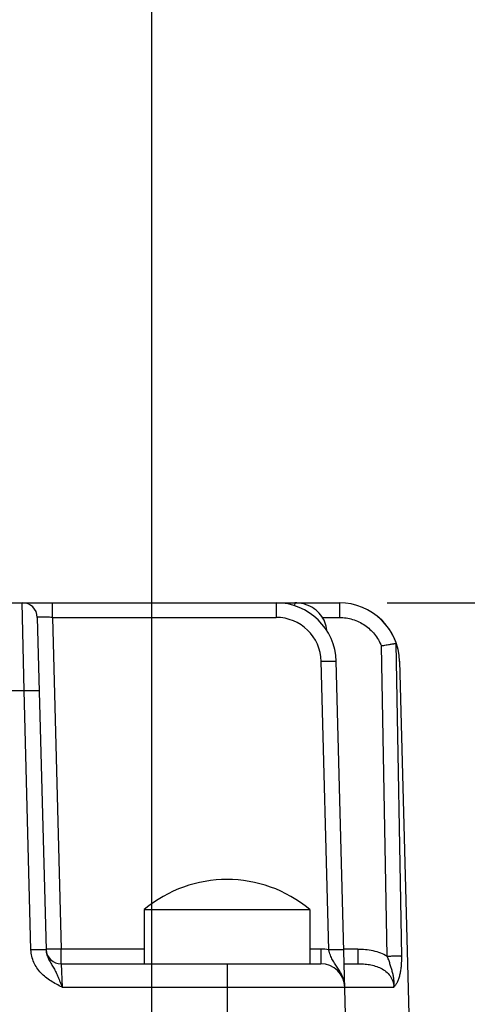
# Model space of a CAD drawing. Header units: inches. Extents: x 0 to 34, y 0 to 22.
# Tile 47 of 50: x 27.6 to 28.2, y 16.4 to 17.7. Entities that reach past the tile are written whole.
import ezdxf

# ---------------------------------------------------------------- set-up
doc = ezdxf.new("R2010")
doc.units = ezdxf.units.IN
doc.header["$LTSCALE"] = 1.87
doc.header["$MEASUREMENT"] = 0
doc.layers.get('0').update_dxf_attribs({"linetype": 'CONTINUOUS'})
doc.layers.add('DIMENSIONS', color=7, linetype='CONTINUOUS')
doc.styles.get("Standard").update_dxf_attribs({"font": 'txt', "width": 0.8})
doc.dimstyles.new('DIMSTYLE_1', dxfattribs={"dimtxt": 0.125, "dimasz": 0.18, "dimexe": 0.18, "dimexo": 0.0625, "dimgap": 0.09, "dimtad": 0, "dimtih": 1, "dimtoh": 1, "dimdec": 1, "dimdsep": 46, "dimtxsty": 'STANDARD', "dimblk": '_FILLED', "dimblk1": '_FILLED', "dimblk2": '_FILLED', "dimcen": 0.09, "dimadec": 0, "dimazin": 0, "dimtp": 0.1, "dimtm": 0.1, "dimtfac": 1, "dimtdec": 1, "dimtofl": 0, "dimtmove": 0, "dimatfit": 3, "dimldrblk": '_FILLED', "dimfxl": 1, "dimtolj": 1, "dimarcsym": 0})

# ---------------------------------------------------------------- blocks, each defined once
blk = doc.blocks.new('_FILLED')
at = {"color": 0, "linetype": 'BYBLOCK'}
blk.add_solid([(0, 0), (-1, 0.1736), (-1, -0.1736)], dxfattribs=at)
blk = doc.blocks.new('*D0')
at = {"layer": 'DIMENSIONS', "color": 2, "linetype": 'CONTINUOUS'}
for p, q in [((28.8862, 16.1014), (28.8862, 16.4614)), ((27.8561, 16.1014), (29.0112, 16.1014)), ((27.8561, 15.5896), (29.0112, 15.5896)), ((28.8862, 15.5896), (28.8862, 15.2069)), ((28.8862, 15.2069), (29.0037, 15.2069))]:
    blk.add_line(p, q, dxfattribs=at)
at = {"layer": 'DIMENSIONS', "color": 2, "linetype": 'CONTINUOUS', "xscale": 0.18, "yscale": 0.18, "zscale": 0.18}
for p, rotation in [((28.8862, 16.1014), 270), ((28.8862, 15.5896), 90)]:
    blk.add_blockref('_FILLED', p, dxfattribs=dict(at, rotation=rotation))
at = {"layer": 'DIMENSIONS', "color": 2, "linetype": 'CONTINUOUS', "insert": (29.0662, 15.2694), "char_height": 0.125, "width": 1.6, "attachment_point": 1, "line_spacing_factor": 0.9}
blk.add_mtext('13{\\Ftxt.shx;\\W1.000000;\\H0.125000; }[.51]\\PMATING CONNECTOR', dxfattribs=at)
blk = doc.blocks.new('*D1')
at = {"layer": 'DIMENSIONS', "color": 2, "linetype": 'CONTINUOUS'}
for p, q in [((26.2188, 16.1639), (26.2188, 19.2062)), ((27.7936, 16.1639), (27.7936, 19.2062)), ((26.2188, 19.0812), (26.4937, 19.0812)), ((27.7936, 19.0812), (27.5187, 19.0812))]:
    blk.add_line(p, q, dxfattribs=at)
at = {"layer": 'DIMENSIONS', "color": 2, "linetype": 'CONTINUOUS', "xscale": 0.18, "yscale": 0.18, "zscale": 0.18, "rotation": 180}
blk.add_blockref('_FILLED', (26.2188, 19.0812), dxfattribs=at)
at = {"layer": 'DIMENSIONS', "color": 2, "linetype": 'CONTINUOUS', "xscale": 0.18, "yscale": 0.18, "zscale": 0.18}
blk.add_blockref('_FILLED', (27.7936, 19.0812), dxfattribs=at)
at = {"layer": 'DIMENSIONS', "color": 2, "linetype": 'CONTINUOUS', "insert": (26.8062, 19.1437), "char_height": 0.125, "width": 0.9, "attachment_point": 2, "line_spacing_factor": 0.9}
blk.add_mtext('40\\P[1.57]\\PMATING\\PCONNECTOR', dxfattribs=at)
blk = doc.blocks.new('*D2')
at = {"layer": 'DIMENSIONS', "color": 2, "linetype": 'CONTINUOUS'}
for p, q in [((28.8862, 16.5148), (28.8862, 17.293)), ((28.8862, 17.293), (29.0037, 17.293)), ((28.1014, 16.9282), (29.0112, 16.9282)), ((28.8862, 16.9282), (28.8862, 16.5148)), ((28.8862, 16.1014), (28.8862, 16.5148)), ((27.8561, 16.1014), (29.0112, 16.1014))]:
    blk.add_line(p, q, dxfattribs=at)
at = {"layer": 'DIMENSIONS', "color": 2, "linetype": 'CONTINUOUS', "xscale": 0.18, "yscale": 0.18, "zscale": 0.18}
for p, rotation in [((28.8862, 16.9282), 90), ((28.8862, 16.1014), 270)]:
    blk.add_blockref('_FILLED', p, dxfattribs=dict(at, rotation=rotation))
at = {"layer": 'DIMENSIONS', "color": 2, "linetype": 'CONTINUOUS', "insert": (29.0662, 17.3555), "char_height": 0.125, "width": 0.825, "attachment_point": 1, "line_spacing_factor": 0.9}
blk.add_mtext('21{\\Ftxt.shx;\\W1.000000;\\H0.125000; }[.83]', dxfattribs=at)

msp = doc.modelspace()

# ---------------------------------------------------------------- linework, layer by layer
at = {"color": 7, "linetype": 'CONTINUOUS'}
for p, q in [((25.9735, 16.9282), (28.0389, 16.9282)), ((27.6267, 16.8131), (27.6242, 16.9282)), ((27.6636, 16.909), (27.6636, 16.9282)), ((27.9562, 16.9282), (27.9562, 16.909)), ((27.9805, 16.9282), (27.9802, 16.9244)), ((28.0389, 16.9282), (28.0389, 16.909)), ((27.6439, 16.909), (27.6553, 16.4738)), ((27.6636, 16.909), (27.675, 16.4749)), ((27.6636, 16.909), (27.9562, 16.909)), ((28.0168, 16.909), (28.0389, 16.909)), ((28.1016, 16.4658), (28.0938, 16.8717)), ((28.1127, 16.8749), (28.1201, 16.4658)), ((28.0251, 16.4738), (28.0152, 16.8515)), ((28.0535, 16.1408), (28.0349, 16.8515)), ((28.1176, 16.8515), (28.1362, 16.1408)), ((27.5746, 16.8131), (27.6267, 16.8131)), ((27.6356, 16.4738), (27.6267, 16.8131)), ((27.7837, 16.5266), (27.7837, 16.4557)), ((27.7837, 16.5266), (28.0003, 16.5266)), ((28.0003, 16.5266), (28.0003, 16.4557)), ((27.675, 16.4557), (27.675, 16.4749)), ((27.7837, 16.4749), (27.675, 16.4749)), ((28.0146, 16.4749), (28.0003, 16.4749)), ((28.0146, 16.4749), (28.0146, 16.4557)), ((28.0629, 16.4749), (28.0448, 16.4749)), ((28.0629, 16.4749), (28.0629, 16.4557)), ((27.675, 16.4557), (27.6763, 16.425)), ((27.675, 16.4557), (28.0146, 16.4557)), ((27.892, 16.4557), (27.892, 15.373)), ((28.0453, 16.4557), (28.0629, 16.4557)), ((27.6763, 16.425), (28.1102, 16.425))]:
    msp.add_line(p, q, dxfattribs=at)
for points in [[(28.0227, 16.8915), (28.0226, 16.8923), (28.0222, 16.895), (28.0217, 16.8976), (28.0209, 16.9003), (28.02, 16.9028), (28.0189, 16.9054), (28.0175, 16.9078), (28.016, 16.9101), (28.0144, 16.9124), (28.0125, 16.9145), (28.0105, 16.9166), (28.0084, 16.9185), (28.0061, 16.9202), (28.0036, 16.9218), (28.001, 16.9233), (27.9983, 16.9245), (27.9955, 16.9256), (27.9925, 16.9266), (27.9895, 16.9273), (27.9864, 16.9278), (27.9833, 16.9281), (27.9805, 16.9282)], [(28.114, 16.873), (28.1126, 16.8769), (28.1109, 16.8811), (28.109, 16.8852), (28.1067, 16.8893), (28.1043, 16.8932), (28.1016, 16.8969), (28.0987, 16.9005), (28.0957, 16.9039), (28.0924, 16.9071), (28.0893, 16.9099)]]:
    msp.add_lwpolyline(points, dxfattribs=at)
for centre, radius, start, end in [((27.6242, 16.9085), 0.0197, 1.5, 90), ((27.9562, 16.8494), 0.0787, 1.5, 90), ((28.0389, 16.8494), 0.0787, 1.5, 90), ((27.9562, 16.8499), 0.0591, 1.5031, 89.9969), ((27.892, 16.3974), 0.1686, 50.0338, 129.9662), ((27.675, 16.4754), 0.0197, 184.6816, 270), ((28.0145, 16.4232), 0.0517, 78.1808, 89.9458), ((28.0146, 16.4242), 0.0315, 1.5, 90)]:
    msp.add_arc(centre, radius, start, end, dxfattribs=at)
for points, knots in [([(27.6636, 16.909), (27.6623, 16.909), (27.6598, 16.9091), (27.6562, 16.9092), (27.6533, 16.9092), (27.6511, 16.9092), (27.6497, 16.9092), (27.6484, 16.9092), (27.6473, 16.9092), (27.6463, 16.9092), (27.6455, 16.9092), (27.6448, 16.9091), (27.6444, 16.9091), (27.6441, 16.9091), (27.644, 16.909), (27.6439, 16.909), (27.6439, 16.909), (27.6439, 16.909)], [0, 0, 0, 0, 0.194961, 0.382464, 0.555275, 0.634055, 0.70672, 0.772568, 0.830964, 0.881344, 0.92323, 0.95623, 0.980055, 0.98847, 0.994544, 0.998309, 1, 1, 1, 1]), ([(28.0389, 16.909), (28.0418, 16.909), (28.0477, 16.9085), (28.0563, 16.9066), (28.0645, 16.9034), (28.0722, 16.899), (28.0791, 16.8935), (28.0871, 16.8849), (28.0916, 16.8771), (28.0938, 16.8717)], [0, 0, 0, 0, 0.125098, 0.250196, 0.375292, 0.50038, 0.625458, 0.750536, 1, 1, 1, 1]), ([(28.0938, 16.8717), (28.0948, 16.8719), (28.0969, 16.8723), (28.1, 16.8729), (28.1029, 16.8734), (28.1055, 16.8739), (28.1079, 16.8742), (28.1099, 16.8745), (28.1114, 16.8748), (28.1123, 16.8749), (28.1127, 16.8749)], [0, 0, 0, 0, 0.167931, 0.331461, 0.486358, 0.62854, 0.754197, 0.85987, 0.942605, 1, 1, 1, 1]), ([(28.1127, 16.8749), (28.1127, 16.8749), (28.1129, 16.8749), (28.1131, 16.8747), (28.1134, 16.8744), (28.1137, 16.8738), (28.1139, 16.8733), (28.114, 16.873)], [0, 0, 0, 0, 0.077662, 0.1621, 0.373003, 0.654043, 1, 1, 1, 1]), ([(28.0152, 16.8515), (28.0164, 16.8515), (28.0188, 16.8516), (28.0224, 16.8516), (28.0253, 16.8517), (28.0276, 16.8517), (28.0291, 16.8517), (28.0304, 16.8517), (28.0316, 16.8517), (28.0326, 16.8517), (28.0334, 16.8516), (28.0341, 16.8516), (28.0345, 16.8516), (28.0347, 16.8516), (28.0348, 16.8515), (28.0349, 16.8515), (28.0349, 16.8515), (28.0349, 16.8515)], [0, 0, 0, 0, 0.181939, 0.367629, 0.546334, 0.629374, 0.706177, 0.775341, 0.835925, 0.887186, 0.928689, 0.960226, 0.982181, 0.989742, 0.995128, 0.99845, 1, 1, 1, 1]), ([(27.6267, 16.8131), (27.6279, 16.8132), (27.6303, 16.8132), (27.6339, 16.8133), (27.6369, 16.8133), (27.6391, 16.8134), (27.6406, 16.8134), (27.642, 16.8134), (27.6431, 16.8133), (27.6441, 16.8133), (27.645, 16.8133), (27.6456, 16.8133), (27.646, 16.8132), (27.6462, 16.8132), (27.6463, 16.8132), (27.6464, 16.8132), (27.6464, 16.8132), (27.6464, 16.8131)], [0, 0, 0, 0, 0.181918, 0.367627, 0.546435, 0.629472, 0.706175, 0.775138, 0.835605, 0.886984, 0.928683, 0.960309, 0.982255, 0.989792, 0.995153, 0.998456, 1, 1, 1, 1]), ([(27.6553, 16.4738), (27.6553, 16.4738), (27.6553, 16.4738), (27.6552, 16.4738), (27.6551, 16.4739), (27.6549, 16.4739), (27.6545, 16.4739), (27.6539, 16.474), (27.653, 16.474), (27.652, 16.474), (27.6508, 16.474), (27.6495, 16.474), (27.648, 16.474), (27.6458, 16.474), (27.6428, 16.474), (27.6392, 16.4739), (27.6368, 16.4738), (27.6356, 16.4738)], [0, 0, 0, 0, 0.00155, 0.004873, 0.01026, 0.017821, 0.039777, 0.071311, 0.112808, 0.164075, 0.224679, 0.293822, 0.370531, 0.453505, 0.632371, 0.818102, 1, 1, 1, 1]), ([(27.6763, 16.425), (27.6738, 16.4263), (27.6688, 16.4289), (27.6615, 16.4331), (27.6547, 16.4379), (27.6485, 16.4436), (27.6432, 16.4501), (27.6391, 16.4574), (27.6364, 16.4654), (27.6357, 16.471), (27.6356, 16.4738)], [0, 0, 0, 0, 0.125101, 0.250189, 0.375243, 0.50026, 0.62524, 0.750186, 0.875103, 1, 1, 1, 1]), ([(27.675, 16.4749), (27.6737, 16.4749), (27.6712, 16.4748), (27.6675, 16.4747), (27.6646, 16.4747), (27.6625, 16.4747), (27.6611, 16.4747), (27.6598, 16.4747), (27.6587, 16.4747), (27.6577, 16.4747), (27.6568, 16.4747), (27.6562, 16.4748), (27.6558, 16.4748), (27.6555, 16.4748), (27.6554, 16.4748), (27.6553, 16.4749), (27.6553, 16.4749), (27.6553, 16.4749)], [0, 0, 0, 0, 0.194843, 0.382184, 0.554836, 0.633555, 0.706177, 0.772005, 0.830408, 0.880827, 0.922782, 0.955877, 0.979813, 0.988285, 0.994417, 0.998242, 1, 1, 1, 1]), ([(27.6553, 16.4738), (27.6554, 16.4715), (27.6562, 16.467), (27.6589, 16.4609), (27.6622, 16.4553), (27.6655, 16.4499), (27.6685, 16.4443), (27.6712, 16.4382), (27.6738, 16.4317), (27.6755, 16.4273), (27.6763, 16.425)], [0, 0, 0, 0, 0.129674, 0.254378, 0.373933, 0.490701, 0.609811, 0.734476, 0.865268, 1, 1, 1, 1]), ([(28.0448, 16.4738), (28.0448, 16.4738), (28.0447, 16.4738), (28.0447, 16.4739), (28.0446, 16.4739), (28.0443, 16.4739), (28.0439, 16.4739), (28.0432, 16.474), (28.0424, 16.474), (28.0414, 16.474), (28.0403, 16.474), (28.039, 16.474), (28.0375, 16.474), (28.0354, 16.474), (28.0332, 16.474), (28.0308, 16.4739), (28.0283, 16.4739), (28.0264, 16.4738), (28.0251, 16.4738)], [0, 0, 0, 0, 0.001862, 0.005727, 0.01188, 0.020359, 0.044283, 0.077364, 0.119311, 0.169723, 0.228118, 0.293936, 0.366547, 0.445254, 0.617877, 0.710135, 0.805189, 1, 1, 1, 1]), ([(28.0461, 16.4252), (28.046, 16.4274), (28.0455, 16.4319), (28.0435, 16.4384), (28.0406, 16.4444), (28.0377, 16.4491), (28.0352, 16.4527), (28.0334, 16.4553), (28.0316, 16.458), (28.0299, 16.4609), (28.0284, 16.4638), (28.0271, 16.467), (28.0262, 16.4698), (28.0255, 16.472), (28.0252, 16.4732), (28.0251, 16.4738)], [0, 0, 0, 0, 0.126161, 0.251649, 0.376218, 0.499097, 0.559882, 0.620327, 0.680667, 0.741498, 0.803529, 0.867311, 0.932967, 0.966369, 1, 1, 1, 1]), ([(28.0629, 16.4749), (28.0662, 16.4749), (28.0729, 16.4746), (28.0829, 16.4731), (28.0926, 16.4703), (28.0987, 16.4675), (28.1016, 16.4658)], [0, 0, 0, 0, 0.25008, 0.500113, 0.750093, 1, 1, 1, 1]), ([(28.0629, 16.4557), (28.0655, 16.4557), (28.0706, 16.4556), (28.0783, 16.4547), (28.086, 16.4529), (28.0933, 16.45), (28.0999, 16.4458), (28.1055, 16.4401), (28.1086, 16.4341), (28.1099, 16.429), (28.1102, 16.4264), (28.1102, 16.425)], [0, 0, 0, 0, 0.123542, 0.247317, 0.37148, 0.496181, 0.62145, 0.747243, 0.873379, 0.936694, 1, 1, 1, 1]), ([(28.1016, 16.4658), (28.1036, 16.4658), (28.1074, 16.4659), (28.1126, 16.4659), (28.1164, 16.4659), (28.1188, 16.4659), (28.1197, 16.4658), (28.1201, 16.4658)], [0, 0, 0, 0, 0.321508, 0.6127, 0.846173, 0.934112, 1, 1, 1, 1]), ([(28.1102, 16.425), (28.1103, 16.4259), (28.1105, 16.4276), (28.1106, 16.4311), (28.1103, 16.4354), (28.1094, 16.4406), (28.1082, 16.4456), (28.1067, 16.4506), (28.1054, 16.4548), (28.1043, 16.4582), (28.1034, 16.4607), (28.1025, 16.4633), (28.1019, 16.465), (28.1016, 16.4658)], [0, 0, 0, 0, 0.062183, 0.124184, 0.247664, 0.370744, 0.493851, 0.617833, 0.743424, 0.80696, 0.870966, 0.935356, 1, 1, 1, 1]), ([(28.1201, 16.4658), (28.1202, 16.4617), (28.12, 16.4555), (28.1191, 16.4476), (28.1181, 16.4421), (28.1168, 16.437), (28.1151, 16.4324), (28.1129, 16.4284), (28.1112, 16.4261), (28.1102, 16.425)], [0, 0, 0, 0, 0.290648, 0.428907, 0.560069, 0.683023, 0.79711, 0.90222, 1, 1, 1, 1])]:
    msp.add_open_spline(points, degree=3, knots=knots, dxfattribs=at)

# ---------------------------------------------------------------- dimensions: what is measured, and where the dimension line sits
at = {"layer": 'DIMENSIONS', "color": 2, "linetype": 'CONTINUOUS'}
for base, p1, p2, angle, text, picture, middle in [((26.2188, 19.0812), (27.7936, 16.1639), (26.2188, 16.1639), 180, '<>\\PMATING\\PCONNECTOR', '*D1', (26.6812, 18.7843)), ((28.8862, 16.1014), (27.8561, 15.5896), (27.8561, 16.1014), 90, '<>\\PMATING CONNECTOR', '*D0', (29.8662, 15.0975))]:
    dim = msp.add_linear_dim(base=base, p1=p1, p2=p2, angle=angle, text=text, dimstyle='DIMSTYLE_1', dxfattribs=at)
    dim.commit()
    dim.dimension.update_dxf_attribs({"geometry": picture, "text_midpoint": middle, "dimtype": 160})
dim = msp.add_linear_dim(base=(28.8862, 16.9282), p1=(27.8561, 16.1014), p2=(28.1014, 16.9282), angle=90, dimstyle='DIMSTYLE_1', dxfattribs=at)
dim.commit()
dim.dimension.update_dxf_attribs({"geometry": '*D2', "text_midpoint": (29.4787, 17.293), "dimtype": 160})

doc.saveas('drawing.dxf')
